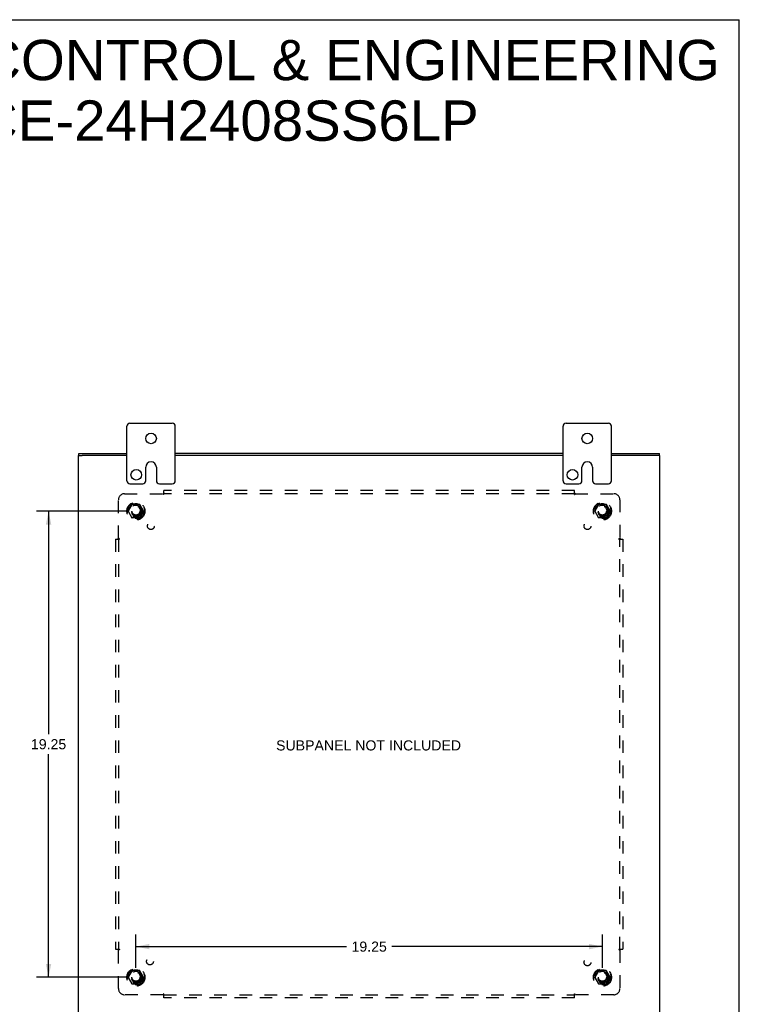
# Model space of a CAD drawing. Header units: inches. Extents: x 0 to 94.4, y 0 to 61.1.
# Tile 6 of 6: x 64.8 to 94.4, y 20.5 to 61.1. Entities that reach past the tile are written whole.
import ezdxf

# ---------------------------------------------------------------- set-up
doc = ezdxf.new("R2010")
doc.units = ezdxf.units.IN
doc.header["$LTSCALE"] = 5.194444
doc.header["$MEASUREMENT"] = 0
doc.linetypes.add('HIDDEN', pattern=[0.2, 0.1, -0.1])
doc.layers.get('0').update_dxf_attribs({"linetype": 'CONTINUOUS'})
for name, color, linetype in [('DEFAULT_2', 8, 'HIDDEN'), ('DIMENSIONS', 7, 'CONTINUOUS'), ('SUBPANEL', 7, 'CONTINUOUS')]:
    doc.layers.add(name, color=color, linetype=linetype)
doc.styles.get("Standard").update_dxf_attribs({"font": 'arial.ttf'})
doc.dimstyles.new('DIMSTYLE_1', dxfattribs={"dimtxt": 0.416667, "dimasz": 0.555556, "dimexe": 0.09, "dimexo": 0.07, "dimgap": 0.0375, "dimtad": 0, "dimtih": 1, "dimtoh": 1, "dimzin": 4, "dimdsep": 46, "dimtxsty": 'Standard', "dimblk": '_FILLED', "dimblk1": '_FILLED', "dimblk2": '_FILLED', "dimcen": 0.09, "dimadec": 3, "dimazin": 1, "dimtfac": 1, "dimtdec": 3, "dimtofl": 0, "dimtmove": 0, "dimatfit": 3, "dimldrblk": '_FILLED', "dimfxl": 0, "dimtolj": 1, "dimtzin": 4, "dimarcsym": 0})

# ---------------------------------------------------------------- blocks, each defined once
blk = doc.blocks.new('_FILLED')
at = {"color": 0, "linetype": 'ByBlock'}
blk.add_solid([(0, 0), (-1, 0.2), (-1, -0.2)], dxfattribs=at)
blk = doc.blocks.new('*D10')
at = {"layer": 'DIMENSIONS', "color": 2, "linetype": 'Continuous'}
for p, q in [((69.157, 40.822), (65.442, 40.822)), ((65.942, 40.822), (65.942, 31.613)), ((65.942, 21.572), (65.942, 30.78)), ((69.157, 21.572), (65.442, 21.572))]:
    blk.add_line(p, q, dxfattribs=at)
at = {"layer": 'DIMENSIONS', "color": 2, "linetype": 'Continuous', "xscale": 0.5555555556, "yscale": 0.5555555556, "zscale": 0.5555555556}
for p, rotation in [((65.942, 40.822), 90), ((65.942, 21.572), 270)]:
    blk.add_blockref('_FILLED', p, dxfattribs=dict(at, rotation=rotation))
at = {"layer": 'DIMENSIONS', "color": 2, "linetype": 'Continuous', "insert": (65.942, 31.405), "char_height": 0.4167, "width": 1.45601, "attachment_point": 2, "line_spacing_factor": 0.9}
blk.add_mtext('19.25', dxfattribs=at)
blk = doc.blocks.new('*D11')
at = {"layer": 'DIMENSIONS', "color": 2, "linetype": 'Continuous'}
for p, q in [((69.546, 21.961), (69.546, 23.34)), ((88.796, 21.961), (88.796, 23.34)), ((69.546, 22.84), (78.235, 22.84)), ((88.796, 22.84), (80.107, 22.84))]:
    blk.add_line(p, q, dxfattribs=at)
at = {"layer": 'DIMENSIONS', "color": 2, "linetype": 'Continuous', "xscale": 0.5555555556, "yscale": 0.5555555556, "zscale": 0.5555555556, "rotation": 180}
blk.add_blockref('_FILLED', (69.546, 22.84), dxfattribs=at)
at = {"layer": 'DIMENSIONS', "color": 2, "linetype": 'Continuous', "xscale": 0.5555555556, "yscale": 0.5555555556, "zscale": 0.5555555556}
blk.add_blockref('_FILLED', (88.796, 22.84), dxfattribs=at)
at = {"layer": 'DIMENSIONS', "color": 2, "linetype": 'Continuous', "insert": (79.171, 23.048), "char_height": 0.4167, "width": 1.45601, "attachment_point": 2, "line_spacing_factor": 0.9}
blk.add_mtext('19.25', dxfattribs=at)

msp = doc.modelspace()

# ---------------------------------------------------------------- linework, layer by layer
at = {"color": 7, "linetype": 'Continuous'}
for p, q in [((0, 61.111), (94.444, 61.111)), ((94.444, 0), (94.444, 61.111)), ((69.171, 42.072), (69.171, 44.322)), ((69.296, 44.447), (71.046, 44.447)), ((71.171, 42.072), (71.171, 44.322)), ((87.171, 42.072), (87.171, 44.322)), ((87.296, 44.447), (89.046, 44.447)), ((89.171, 42.072), (89.171, 44.322)), ((67.171, 43.122), (67.326, 43.122)), ((67.196, 43.122), (67.196, 43.197)), ((91.171, 43.122), (91.021, 43.122)), ((91.146, 43.122), (91.146, 43.197)), ((69.952, 42.072), (69.952, 42.634)), ((70.39, 42.634), (70.39, 42.072)), ((87.952, 42.072), (87.952, 42.634)), ((88.39, 42.634), (88.39, 42.072)), ((69.296, 41.947), (69.827, 41.947)), ((70.515, 41.947), (71.046, 41.947)), ((87.296, 41.947), (87.827, 41.947)), ((88.515, 41.947), (89.046, 41.947))]:
    msp.add_line(p, q, dxfattribs=at)
at = {"color": 3, "linetype": 'Continuous'}
for p, q in [((67.171, 19.272), (67.171, 43.122)), ((67.196, 43.197), (69.171, 43.197)), ((69.171, 43.122), (67.326, 43.122)), ((87.171, 43.197), (71.171, 43.197)), ((87.171, 43.122), (71.171, 43.122)), ((89.171, 43.197), (91.146, 43.197)), ((91.016, 43.122), (89.171, 43.122)), ((91.171, 19.272), (91.171, 43.122))]:
    msp.add_line(p, q, dxfattribs=at)
at = {"color": 7, "linetype": 'Continuous'}
for centre in [(70.171, 43.822), (88.171, 43.822), (69.562, 42.322), (87.562, 42.322)]:
    msp.add_circle(centre, 0.219, dxfattribs=at)
for centre, radius, start, end in [((69.296, 44.322), 0.125, 90, 180), ((71.046, 44.322), 0.125, 0, 90), ((87.296, 44.322), 0.125, 90, 180), ((89.046, 44.322), 0.125, 0, 90), ((70.171, 42.634), 0.219, 0, 180), ((88.171, 42.634), 0.219, 0, 180), ((69.296, 42.072), 0.125, 180, 270), ((69.827, 42.072), 0.125, 270.0001, 360), ((70.515, 42.072), 0.125, 180, 269.9999), ((71.046, 42.072), 0.125, 270, 360), ((87.296, 42.072), 0.125, 180, 270), ((87.827, 42.072), 0.125, 270.0001, 360), ((88.515, 42.072), 0.125, 180, 269.9999), ((89.046, 42.072), 0.125, 270, 360)]:
    msp.add_arc(centre, radius, start, end, dxfattribs=at)
at = {"layer": 'DEFAULT_2', "color": 8, "linetype": 'HIDDEN'}
for p, q in [((69.383, 41.094), (69.228, 40.827)), ((69.7, 41.099), (69.391, 41.099)), ((69.863, 40.827), (69.709, 41.094)), ((88.633, 41.094), (88.478, 40.827)), ((88.95, 41.099), (88.641, 41.099)), ((89.113, 40.827), (88.959, 41.094)), ((69.228, 40.817), (69.383, 40.549)), ((69.709, 40.549), (69.863, 40.817)), ((88.478, 40.817), (88.633, 40.549)), ((88.959, 40.549), (89.113, 40.817)), ((69.7, 40.544), (69.391, 40.544)), ((88.95, 40.544), (88.641, 40.544)), ((69.383, 21.844), (69.228, 21.577)), ((69.228, 21.567), (69.383, 21.299)), ((69.7, 21.849), (69.391, 21.849)), ((69.863, 21.577), (69.709, 21.844)), ((69.709, 21.299), (69.863, 21.567)), ((88.633, 21.844), (88.478, 21.577)), ((88.478, 21.567), (88.633, 21.299)), ((88.95, 21.849), (88.641, 21.849)), ((89.113, 21.577), (88.959, 21.844)), ((88.959, 21.299), (89.113, 21.567)), ((69.7, 21.294), (69.391, 21.294)), ((88.95, 21.294), (88.641, 21.294))]:
    msp.add_line(p, q, dxfattribs=at)
for centre, radius in [((69.546, 40.822), 0.372), ((69.546, 40.822), 0.356), ((69.546, 40.822), 0.312), ((88.796, 40.822), 0.372), ((88.796, 40.822), 0.356), ((88.796, 40.822), 0.312), ((69.546, 40.822), 0.204), ((69.546, 40.822), 0.188), ((69.546, 40.822), 0.183), ((69.546, 40.822), 0.165), ((88.796, 40.822), 0.204), ((88.796, 40.822), 0.188), ((88.796, 40.822), 0.183), ((88.796, 40.822), 0.165), ((69.546, 21.572), 0.372), ((69.546, 21.572), 0.356), ((69.546, 21.572), 0.312), ((69.546, 21.572), 0.204), ((69.546, 21.572), 0.188), ((69.546, 21.572), 0.183), ((69.546, 21.572), 0.165), ((88.796, 21.572), 0.372), ((88.796, 21.572), 0.356), ((88.796, 21.572), 0.312), ((88.796, 21.572), 0.204), ((88.796, 21.572), 0.188), ((88.796, 21.572), 0.183), ((88.796, 21.572), 0.165)]:
    msp.add_circle(centre, radius, dxfattribs=at)
for centre, start, end in [((69.391, 41.089), 90.0124, 149.9892), ((69.7, 41.089), 30.012, 89.9887), ((88.641, 41.089), 90.0124, 149.9892), ((88.95, 41.089), 30.012, 89.9887), ((69.237, 40.822), 150.0127, 209.9883), ((69.855, 40.822), 330.0127, 29.9883), ((88.487, 40.822), 150.0127, 209.9883), ((89.105, 40.822), 330.0127, 29.9883), ((69.391, 40.554), 210.012, 269.9887), ((69.7, 40.554), 270.0124, 329.9892), ((88.641, 40.554), 210.012, 269.9887), ((88.95, 40.554), 270.0124, 329.9892), ((69.237, 21.572), 150.0127, 209.9883), ((69.391, 21.839), 90.0124, 149.9892), ((69.7, 21.839), 30.012, 89.9887), ((69.855, 21.572), 330.0127, 29.9883), ((88.487, 21.572), 150.0127, 209.9883), ((88.641, 21.839), 90.0124, 149.9892), ((88.95, 21.839), 30.012, 89.9887), ((89.105, 21.572), 330.0127, 29.9883), ((69.391, 21.304), 210.012, 269.9887), ((69.7, 21.304), 270.0124, 329.9892), ((88.641, 21.304), 210.012, 269.9887), ((88.95, 21.304), 270.0124, 329.9892)]:
    msp.add_arc(centre, 0.01, start, end, dxfattribs=at)
at = {"layer": 'SUBPANEL', "color": 8, "linetype": 'HIDDEN'}
for p, q in [((69.077, 41.54), (70.667, 41.54)), ((70.679, 41.522), (70.676, 41.527)), ((70.702, 41.5), (70.702, 41.665)), ((87.64, 41.665), (70.702, 41.665)), ((87.64, 41.54), (70.702, 41.54)), ((87.64, 41.5), (87.64, 41.665)), ((87.675, 41.54), (89.265, 41.54)), ((68.827, 39.701), (68.827, 41.29)), ((89.515, 41.29), (89.515, 39.701)), ((68.702, 39.665), (68.702, 22.728)), ((68.702, 39.665), (68.868, 39.665)), ((68.825, 39.699), (68.827, 39.701)), ((68.827, 39.665), (68.827, 22.728)), ((89.474, 39.665), (89.64, 39.665)), ((89.496, 39.688), (89.502, 39.692)), ((89.515, 22.728), (89.515, 39.665)), ((89.64, 39.665), (89.64, 22.728)), ((68.702, 22.728), (68.868, 22.728)), ((68.827, 21.103), (68.827, 22.693)), ((68.846, 22.705), (68.84, 22.702)), ((89.474, 22.728), (89.64, 22.728)), ((89.515, 22.693), (89.515, 21.103)), ((70.667, 20.853), (69.077, 20.853)), ((70.669, 20.851), (70.667, 20.853)), ((70.702, 20.728), (70.702, 20.894)), ((70.702, 20.853), (87.64, 20.853)), ((87.64, 20.728), (87.64, 20.894)), ((87.662, 20.872), (87.666, 20.866)), ((89.265, 20.853), (87.675, 20.853)), ((87.64, 20.728), (70.702, 20.728))]:
    msp.add_line(p, q, dxfattribs=at)
for points in [[(70.678, 41.552), (70.676, 41.55), (70.675, 41.549), (70.673, 41.547), (70.672, 41.546), (70.67, 41.544), (70.669, 41.543), (70.667, 41.54)], [(70.676, 41.527), (70.675, 41.529), (70.674, 41.531), (70.672, 41.533), (70.671, 41.535), (70.67, 41.536), (70.669, 41.538), (70.668, 41.539), (70.667, 41.54)], [(70.685, 41.559), (70.681, 41.555), (70.678, 41.552)], [(70.702, 41.5), (70.701, 41.5), (70.699, 41.501), (70.698, 41.501), (70.697, 41.502), (70.696, 41.503), (70.694, 41.503), (70.693, 41.504), (70.692, 41.505), (70.691, 41.506), (70.69, 41.508), (70.688, 41.509), (70.687, 41.51), (70.686, 41.512), (70.685, 41.513), (70.684, 41.515), (70.683, 41.516), (70.682, 41.518), (70.68, 41.52), (70.679, 41.522)], [(70.702, 41.579), (70.701, 41.577), (70.7, 41.575), (70.698, 41.574), (70.697, 41.572), (70.696, 41.57), (70.694, 41.569), (70.693, 41.567), (70.692, 41.566), (70.69, 41.564), (70.689, 41.563), (70.688, 41.562), (70.686, 41.56), (70.685, 41.559)], [(87.64, 41.579), (87.641, 41.577), (87.642, 41.575), (87.643, 41.574), (87.645, 41.572), (87.646, 41.57), (87.647, 41.569), (87.649, 41.567), (87.65, 41.566), (87.651, 41.564), (87.653, 41.563), (87.654, 41.562), (87.655, 41.56), (87.657, 41.559), (87.662, 41.554)], [(87.64, 41.5), (87.641, 41.5), (87.642, 41.501), (87.644, 41.501), (87.645, 41.502), (87.646, 41.503), (87.647, 41.503), (87.649, 41.504), (87.65, 41.505), (87.651, 41.506), (87.652, 41.508), (87.653, 41.509), (87.655, 41.51), (87.656, 41.512), (87.657, 41.513), (87.658, 41.515), (87.659, 41.516), (87.66, 41.518), (87.661, 41.52), (87.662, 41.522), (87.665, 41.525)], [(87.662, 41.554), (87.664, 41.552), (87.665, 41.55), (87.667, 41.549), (87.669, 41.547), (87.67, 41.546), (87.672, 41.544), (87.673, 41.543), (87.674, 41.541), (87.675, 41.54)], [(87.665, 41.525), (87.666, 41.527), (87.667, 41.529), (87.668, 41.531), (87.669, 41.533), (87.671, 41.535), (87.672, 41.536), (87.673, 41.538), (87.674, 41.539), (87.675, 41.54)], [(68.789, 39.665), (68.79, 39.667), (68.792, 39.668), (68.794, 39.669), (68.795, 39.671), (68.797, 39.672), (68.799, 39.673), (68.8, 39.674), (68.802, 39.676), (68.803, 39.677), (68.804, 39.678), (68.806, 39.68), (68.807, 39.681), (68.808, 39.682), (68.814, 39.688)], [(68.814, 39.688), (68.816, 39.69), (68.817, 39.691), (68.819, 39.693), (68.82, 39.694), (68.822, 39.696), (68.823, 39.697), (68.825, 39.699)], [(68.842, 39.69), (68.84, 39.692), (68.838, 39.693), (68.836, 39.694), (68.834, 39.695), (68.833, 39.696), (68.831, 39.698), (68.83, 39.699), (68.828, 39.7), (68.827, 39.701)], [(68.868, 39.665), (68.867, 39.667), (68.867, 39.668), (68.866, 39.669), (68.866, 39.671), (68.865, 39.672), (68.864, 39.673), (68.863, 39.674), (68.862, 39.676), (68.861, 39.677), (68.86, 39.678), (68.859, 39.679), (68.857, 39.68), (68.856, 39.681), (68.854, 39.683), (68.853, 39.684), (68.851, 39.685), (68.849, 39.686), (68.848, 39.687), (68.846, 39.688), (68.842, 39.69)], [(89.474, 39.665), (89.474, 39.667), (89.475, 39.668), (89.475, 39.669), (89.476, 39.671), (89.477, 39.672), (89.478, 39.673), (89.478, 39.674), (89.479, 39.676), (89.481, 39.677), (89.482, 39.678), (89.483, 39.679), (89.484, 39.68), (89.486, 39.681), (89.487, 39.683), (89.489, 39.684), (89.49, 39.685), (89.492, 39.686), (89.494, 39.687), (89.496, 39.688)], [(89.502, 39.692), (89.503, 39.693), (89.505, 39.694), (89.507, 39.695), (89.509, 39.696), (89.511, 39.698), (89.512, 39.699), (89.513, 39.7), (89.515, 39.701)], [(89.526, 39.69), (89.525, 39.691), (89.523, 39.693), (89.521, 39.694), (89.52, 39.696), (89.518, 39.697), (89.517, 39.699), (89.516, 39.7), (89.515, 39.701)], [(89.533, 39.682), (89.529, 39.686), (89.526, 39.69)], [(89.553, 39.665), (89.551, 39.667), (89.55, 39.668), (89.548, 39.669), (89.546, 39.671), (89.545, 39.672), (89.543, 39.673), (89.542, 39.674), (89.54, 39.676), (89.539, 39.677), (89.537, 39.678), (89.536, 39.68), (89.535, 39.681), (89.533, 39.682)], [(68.789, 22.728), (68.79, 22.727), (68.792, 22.725), (68.794, 22.724), (68.795, 22.723), (68.797, 22.721), (68.799, 22.72), (68.8, 22.719), (68.802, 22.717), (68.803, 22.716), (68.804, 22.715), (68.806, 22.714), (68.807, 22.712), (68.808, 22.711)], [(68.808, 22.711), (68.812, 22.707), (68.816, 22.704)], [(68.816, 22.704), (68.817, 22.702), (68.819, 22.7), (68.82, 22.699), (68.822, 22.697), (68.823, 22.696), (68.825, 22.695), (68.827, 22.693)], [(68.84, 22.702), (68.838, 22.701), (68.836, 22.699), (68.834, 22.698), (68.833, 22.697), (68.831, 22.696), (68.83, 22.695), (68.828, 22.694), (68.827, 22.693)], [(68.868, 22.728), (68.867, 22.726), (68.867, 22.725), (68.866, 22.724), (68.866, 22.723), (68.865, 22.721), (68.864, 22.72), (68.863, 22.719), (68.862, 22.718), (68.861, 22.717), (68.86, 22.715), (68.859, 22.714), (68.857, 22.713), (68.856, 22.712), (68.854, 22.711), (68.853, 22.71), (68.851, 22.708), (68.849, 22.707), (68.848, 22.706), (68.846, 22.705)], [(89.474, 22.728), (89.474, 22.726), (89.475, 22.725), (89.475, 22.724), (89.476, 22.723), (89.477, 22.721), (89.478, 22.72), (89.478, 22.719), (89.479, 22.718), (89.481, 22.717), (89.482, 22.715), (89.483, 22.714), (89.484, 22.713), (89.486, 22.712), (89.487, 22.711), (89.489, 22.71), (89.49, 22.708), (89.492, 22.707), (89.494, 22.706), (89.496, 22.705), (89.5, 22.703)], [(89.5, 22.703), (89.502, 22.702), (89.503, 22.701), (89.505, 22.699), (89.507, 22.698), (89.509, 22.697), (89.511, 22.696), (89.512, 22.695), (89.513, 22.694), (89.515, 22.693)], [(89.528, 22.705), (89.526, 22.704), (89.525, 22.702), (89.523, 22.7), (89.521, 22.699), (89.52, 22.697), (89.518, 22.696), (89.517, 22.695), (89.516, 22.694), (89.515, 22.693)], [(89.553, 22.728), (89.551, 22.727), (89.55, 22.725), (89.548, 22.724), (89.546, 22.723), (89.545, 22.721), (89.543, 22.72), (89.542, 22.719), (89.54, 22.717), (89.539, 22.716), (89.537, 22.715), (89.536, 22.714), (89.535, 22.712), (89.533, 22.711), (89.528, 22.705)], [(70.677, 20.868), (70.676, 20.866), (70.675, 20.864), (70.674, 20.862), (70.672, 20.86), (70.671, 20.859), (70.67, 20.857), (70.669, 20.855), (70.668, 20.854), (70.667, 20.853)], [(70.679, 20.84), (70.678, 20.841), (70.676, 20.843), (70.675, 20.845), (70.673, 20.846), (70.672, 20.848), (70.67, 20.849), (70.669, 20.851)], [(70.702, 20.894), (70.701, 20.893), (70.699, 20.893), (70.698, 20.892), (70.697, 20.891), (70.696, 20.891), (70.694, 20.89), (70.693, 20.889), (70.692, 20.888), (70.691, 20.887), (70.69, 20.886), (70.688, 20.884), (70.687, 20.883), (70.686, 20.882), (70.685, 20.88), (70.684, 20.879), (70.683, 20.877), (70.682, 20.875), (70.68, 20.874), (70.679, 20.872), (70.677, 20.868)], [(70.702, 20.814), (70.701, 20.816), (70.7, 20.818), (70.698, 20.819), (70.697, 20.821), (70.696, 20.823), (70.694, 20.824), (70.693, 20.826), (70.692, 20.827), (70.69, 20.829), (70.689, 20.83), (70.688, 20.832), (70.686, 20.833), (70.685, 20.834), (70.679, 20.84)], [(87.64, 20.894), (87.641, 20.893), (87.642, 20.893), (87.644, 20.892), (87.645, 20.891), (87.646, 20.891), (87.647, 20.89), (87.649, 20.889), (87.65, 20.888), (87.651, 20.887), (87.652, 20.886), (87.653, 20.884), (87.655, 20.883), (87.656, 20.882), (87.657, 20.88), (87.658, 20.879), (87.659, 20.877), (87.66, 20.875), (87.661, 20.874), (87.662, 20.872)], [(87.64, 20.814), (87.641, 20.816), (87.642, 20.818), (87.643, 20.819), (87.645, 20.821), (87.646, 20.823), (87.647, 20.824), (87.649, 20.826), (87.65, 20.827), (87.651, 20.829), (87.653, 20.83), (87.654, 20.832), (87.655, 20.833), (87.657, 20.834)], [(87.657, 20.834), (87.661, 20.838), (87.664, 20.841)], [(87.664, 20.841), (87.665, 20.843), (87.667, 20.845), (87.669, 20.846), (87.67, 20.848), (87.672, 20.849), (87.673, 20.851), (87.674, 20.852), (87.675, 20.853)], [(87.666, 20.866), (87.667, 20.864), (87.668, 20.862), (87.669, 20.86), (87.671, 20.859), (87.672, 20.857), (87.673, 20.855), (87.674, 20.854), (87.675, 20.853)]]:
    msp.add_lwpolyline(points, dxfattribs=at)
for centre, radius in [((69.546, 40.822), 0.25), ((88.796, 40.822), 0.25), ((70.165, 40.203), 0.141), ((88.177, 40.203), 0.141), ((70.126, 22.227), 0.141), ((88.177, 22.19), 0.141), ((69.546, 21.572), 0.25), ((88.796, 21.572), 0.25)]:
    msp.add_circle(centre, radius, dxfattribs=at)
for centre, start, end in [((69.077, 41.29), 90, 180), ((89.265, 41.29), 0, 90), ((69.077, 21.103), 180, 270), ((89.265, 21.103), 270, 360)]:
    msp.add_arc(centre, 0.25, start, end, dxfattribs=at)

# ---------------------------------------------------------------- texts
at = {"layer": 'DIMENSIONS', "color": 2, "linetype": 'Continuous', "attachment_point": 2, "line_spacing_factor": 0.9}
for s, insert, char_height, width in [('SAGINAW CONTROL & ENGINEERING\\PSCE-24H2408SS6LP', (72.564, 60.279), 1.66667, 42.09418), ('SUBPANEL NOT INCLUDED', (79.146, 31.355), 0.41667, 7.61927)]:
    msp.add_mtext(s, dxfattribs=dict(at, insert=insert, char_height=char_height, width=width))

# ---------------------------------------------------------------- dimensions: what is measured, and where the dimension line sits
at = {"layer": 'DIMENSIONS', "color": 2, "linetype": 'Continuous'}
dim = msp.add_linear_dim(base=(65.942, 21.572), p1=(69.227, 40.822), p2=(69.227, 21.572), angle=270, dimstyle='DIMSTYLE_1', dxfattribs=at)
dim.commit()
dim.dimension.update_dxf_attribs({"geometry": '*D10', "text_midpoint": (65.961, 31.194), "dimtype": 160})
dim = msp.add_linear_dim(base=(88.796, 22.84), p1=(69.546, 21.891), p2=(88.796, 21.891), dimstyle='DIMSTYLE_1', dxfattribs=at)
dim.commit()
dim.dimension.update_dxf_attribs({"geometry": '*D11', "text_midpoint": (79.19, 22.838), "dimtype": 160})

doc.saveas('drawing.dxf')
